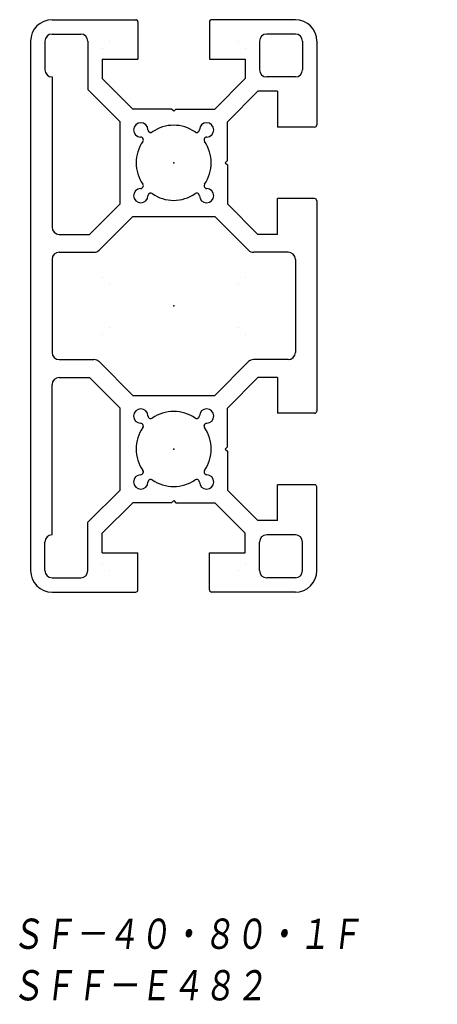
# Model space of a CAD drawing. Extents: x -22 to 37, y -98 to 40.
import ezdxf

# ---------------------------------------------------------------- set-up
doc = ezdxf.new("R2010")
doc.units = 0
doc.layers.get('0').update_dxf_attribs({"linetype": 'CONTINUOUS'})
doc.styles.get("Standard").update_dxf_attribs({"font": 'txt', "bigfont": 'BIGFONT'})

msp = doc.modelspace()

# ---------------------------------------------------------------- linework, layer by layer
at = {"color": 7, "linetype": 'CONTINUOUS'}
for p, q in [((-17, 40), (-5.3, 40)), ((17, 40), (5.3, 40)), ((-5, 39.7), (-5, 34.5)), ((5, 39.7), (5, 34.5)), ((-17, 38), (-13, 38)), ((17, 38), (13, 38)), ((-20, 37), (-20, -37)), ((-18, 37), (-18, 33)), ((-12, 37), (-12, 30.23)), ((-10, 36), (-10, 36)), ((-9, 37), (-9, 37)), ((9, 37), (9, 37)), ((9, 37), (9, 37)), ((10, 36), (10, 36)), ((10, 36), (10, 36)), ((10, 36), (10, 36)), ((12, 37), (12, 33)), ((18, 37), (18, 33)), ((20, 37), (20, 25.3)), ((-10, 34.5), (-10, 31.77)), ((-10, 34.5), (-5, 34.5)), ((5, 34.5), (10, 34.5)), ((10, 34.5), (10, 31.77)), ((-17, 32), (-17, 11)), ((-10, 31.77), (-5.73, 27.5)), ((10, 31.77), (5.73, 27.5)), ((17, 32), (13, 32)), ((-12, 30.23), (-7.5, 25.73)), ((11.77, 30), (7.5, 25.73)), ((14.5, 30), (11.77, 30)), ((14.5, 30), (14.5, 25)), ((-0.3, 27.5), (-5.73, 27.5)), ((0, 27.2), (-0.3, 27.5)), ((0, 27.2), (0.3, 27.5)), ((0.3, 27.5), (5.73, 27.5)), ((-7.5, 14.27), (-7.5, 25.73)), ((7.5, 20.3), (7.5, 25.73)), ((19.7, 25), (14.5, 25)), ((-3.32, 24.26), (-3.3, 24.25)), ((3.32, 24.26), (3.3, 24.25)), ((-4.25, 23.3), (-4.26, 23.32)), ((4.25, 23.3), (4.26, 23.32)), ((7.2, 20), (7.5, 20.3)), ((7.2, 20), (7.5, 19.7)), ((7.5, 19.7), (7.5, 14.27)), ((-4.25, 16.7), (-4.26, 16.68)), ((4.25, 16.7), (4.26, 16.68)), ((-3.32, 15.74), (-3.3, 15.75)), ((3.32, 15.74), (3.3, 15.75)), ((-11.77, 10), (-7.5, 14.27)), ((11.77, 10), (7.5, 14.27)), ((14.5, 10), (14.5, 15)), ((19.7, 15), (14.5, 15)), ((20, 14.7), (20, -14.7)), ((-10.44, 7.79), (-5.73, 12.5)), ((-5.73, 12.5), (5.73, 12.5)), ((10.44, 7.79), (5.73, 12.5)), ((-16, 10), (-11.77, 10)), ((14.5, 10), (11.77, 10)), ((-16, 7.5), (-11.15, 7.5)), ((16, 7.5), (11.15, 7.5)), ((-17, 6.5), (-17, -6.5)), ((17, 6.5), (17, -6.5)), ((-10, 4), (-10, 4)), ((-10, 4), (-10, 4)), ((-9, 3), (-9, 3)), ((-9, 3), (-9, 3)), ((9, 3), (9, 3)), ((9, 3), (9, 3)), ((10, 4), (10, 4)), ((10, 4), (10, 4)), ((10, 4), (10, 4)), ((-10, -4), (-10, -4)), ((-10, -4), (-10, -4)), ((-9, -3), (-9, -3)), ((-9, -3), (-9, -3)), ((9, -3), (9, -3)), ((9, -3), (9, -3)), ((10, -4), (10, -4)), ((10, -4), (10, -4)), ((10, -4), (10, -4)), ((-16, -7.5), (-11.15, -7.5)), ((-10.44, -7.79), (-5.73, -12.5)), ((10.44, -7.79), (5.73, -12.5)), ((16, -7.5), (11.15, -7.5)), ((-17, -32), (-17, -11)), ((-16, -10), (-11.77, -10)), ((-11.77, -10), (-7.5, -14.27)), ((11.77, -10), (7.5, -14.27)), ((14.5, -10), (11.77, -10)), ((14.5, -10), (14.5, -15)), ((-5.73, -12.5), (5.73, -12.5)), ((-7.5, -25.73), (-7.5, -14.27)), ((7.5, -19.7), (7.5, -14.27)), ((19.7, -15), (14.5, -15)), ((-3.32, -15.74), (-3.3, -15.75)), ((3.32, -15.74), (3.3, -15.75)), ((-4.25, -16.7), (-4.26, -16.68)), ((4.25, -16.7), (4.26, -16.68)), ((7.2, -20), (7.5, -19.7)), ((7.2, -20), (7.5, -20.3)), ((7.5, -20.3), (7.5, -25.73)), ((-4.25, -23.3), (-4.26, -23.32)), ((4.25, -23.3), (4.26, -23.32)), ((-3.32, -24.26), (-3.3, -24.25)), ((3.32, -24.26), (3.3, -24.25)), ((-12, -30.23), (-7.5, -25.73)), ((11.77, -30), (7.5, -25.73)), ((14.5, -30), (14.5, -25)), ((19.7, -25), (14.5, -25)), ((20, -37), (20, -25.3)), ((-10, -31.77), (-5.73, -27.5)), ((-0.3, -27.5), (-5.73, -27.5)), ((0, -27.2), (-0.3, -27.5)), ((0, -27.2), (0.3, -27.5)), ((0.3, -27.5), (5.73, -27.5)), ((10, -31.77), (5.73, -27.5)), ((-12, -37), (-12, -30.23)), ((14.5, -30), (11.77, -30)), ((-18, -37), (-18, -33)), ((-10, -34.5), (-10, -31.77)), ((10, -34.5), (10, -31.77)), ((12, -37), (12, -33)), ((17, -32), (13, -32)), ((18, -37), (18, -33)), ((-10, -34.5), (-5, -34.5)), ((-5, -39.7), (-5, -34.5)), ((5, -39.7), (5, -34.5)), ((5, -34.5), (10, -34.5)), ((-10, -36), (-10, -36)), ((-9, -37), (-9, -37)), ((9, -37), (9, -37)), ((9, -37), (9, -37)), ((10, -36), (10, -36)), ((10, -36), (10, -36)), ((10, -36), (10, -36)), ((-17, -38), (-13, -38)), ((17, -38), (13, -38)), ((-17, -40), (-5.3, -40)), ((17, -40), (5.3, -40))]:
    msp.add_line(p, q, dxfattribs=at)
for centre, radius, start, end in [((-17, 37), 3, 90, 180), ((-5.3, 39.7), 0.3, 360, 90), ((5.3, 39.7), 0.3, 90, 180), ((17, 37), 3, 360, 90), ((-17, 37), 1, 90, 180), ((-13, 37), 1, 360, 90), ((13, 37), 1, 90, 180), ((17, 37), 1, 360, 90), ((-17, 33), 1, 180, 270), ((13, 33), 1, 180, 270), ((17, 33), 1, 270, 0), ((-4.6, 24.6), 1, 90, 268.3985), ((-4.6, 24.6), 1, 1.6015, 90), ((0, 20), 5.25, 55.242, 124.758), ((4.6, 24.6), 1, 90, 178.3984), ((4.6, 24.6), 1, 271.6016, 90), ((19.7, 25.3), 0.3, 270, 360), ((-4.64, 23.2), 0.4, 15, 88.3984), ((-3.2, 24.64), 0.4, 181.6016, 255), ((-3.22, 24.64), 0.4, 255, 304.758), ((3.22, 24.64), 0.4, 235.242, 285), ((3.2, 24.64), 0.4, 285, 358.3985), ((4.64, 23.2), 0.4, 91.6016, 165), ((0, 20), 5.25, 145.242, 214.758), ((-4.64, 23.22), 0.4, 325.242, 15), ((4.64, 23.22), 0.4, 165, 214.758), ((0, 20), 5.25, 325.242, 34.758), ((-4.64, 16.8), 0.4, 271.6015, 345), ((-4.64, 16.78), 0.4, 345, 34.758), ((4.64, 16.78), 0.4, 145.242, 195), ((4.64, 16.8), 0.4, 195, 268.3985), ((-4.6, 15.4), 1, 91.6016, 270), ((-4.6, 15.4), 1, 270, 358.3985), ((-3.2, 15.36), 0.4, 105, 178.3984), ((-3.22, 15.36), 0.4, 55.242, 105), ((0, 20), 5.25, 235.242, 270), ((0, 20), 5.25, 270, 304.758), ((3.22, 15.36), 0.4, 75, 124.758), ((3.2, 15.36), 0.4, 1.6016, 75), ((4.6, 15.4), 1, 181.6016, 270), ((4.6, 15.4), 1, 270, 88.3984), ((19.7, 14.7), 0.3, 0, 90), ((-16, 11), 1, 180, 270), ((-16, 6.5), 1, 90, 180), ((-11.15, 8.5), 1, 270, 315), ((11.15, 8.5), 1, 225, 270), ((16, 6.5), 1, 360, 90), ((-16, -6.5), 1, 180, 270), ((16, -6.5), 1, 270, 0), ((-11.15, -8.5), 1, 45, 90), ((11.15, -8.5), 1, 90, 135), ((-16, -11), 1, 90, 180), ((-4.6, -15.4), 1, 90, 268.3985), ((-4.6, -15.4), 1, 1.6015, 90), ((0, -20), 5.25, 90, 124.758), ((0, -20), 5.25, 55.242, 90), ((4.6, -15.4), 1, 90, 178.3984), ((4.6, -15.4), 1, 271.6015, 90), ((19.7, -14.7), 0.3, 270, 360), ((-4.64, -16.8), 0.4, 15, 88.3985), ((-3.2, -15.36), 0.4, 181.6016, 255), ((-3.22, -15.36), 0.4, 255, 304.758), ((3.22, -15.36), 0.4, 235.242, 285), ((3.2, -15.36), 0.4, 285, 358.3985), ((4.64, -16.8), 0.4, 91.6016, 165), ((0, -20), 5.25, 145.242, 214.758), ((-4.64, -16.78), 0.4, 325.242, 15), ((4.64, -16.78), 0.4, 165, 214.758), ((0, -20), 5.25, 325.242, 34.758), ((-4.64, -23.2), 0.4, 271.6015, 345), ((-4.64, -23.22), 0.4, 345, 34.758), ((4.64, -23.22), 0.4, 145.242, 195), ((4.64, -23.2), 0.4, 195, 268.3985), ((-4.6, -24.6), 1, 91.6016, 270), ((-4.6, -24.6), 1, 270, 358.3985), ((-3.2, -24.64), 0.4, 105, 178.3984), ((-3.22, -24.64), 0.4, 55.242, 105), ((0, -20), 5.25, 235.242, 304.758), ((3.22, -24.64), 0.4, 75, 124.758), ((3.2, -24.64), 0.4, 1.6015, 75), ((4.6, -24.6), 1, 181.6016, 270), ((4.6, -24.6), 1, 270, 88.3984), ((19.7, -25.3), 0.3, 0, 90), ((-17, -33), 1, 90, 180), ((13, -33), 1, 90, 180), ((17, -33), 1, 360, 90), ((-17, -37), 3, 180, 270), ((-17, -37), 1, 180, 270), ((-13, -37), 1, 270, 0), ((13, -37), 1, 180, 270), ((17, -37), 3, 270, 0), ((17, -37), 1, 270, 0), ((-5.3, -39.7), 0.3, 270, 0), ((5.3, -39.7), 0.3, 180, 270)]:
    msp.add_arc(centre, radius, start, end, dxfattribs=at)
for p in [(0, 20), (0, 0), (0, 0), (0, -20)]:
    msp.add_point(p, dxfattribs=at)

# ---------------------------------------------------------------- texts
at = {"color": 7, "linetype": 'CONTINUOUS', "oblique": 7}
for s, width, p in [('ＳＦ－４０・８０・１Ｆ\u3000\u3000', 0.843495, (-22.7, -90.32)), ('ＳＦＦ－Ｅ４８２', 0.845556, (-22.7, -97.52))]:
    msp.add_text(s, height=4.8, dxfattribs=dict(at, width=width)).set_placement(p)

doc.saveas('drawing.dxf')
